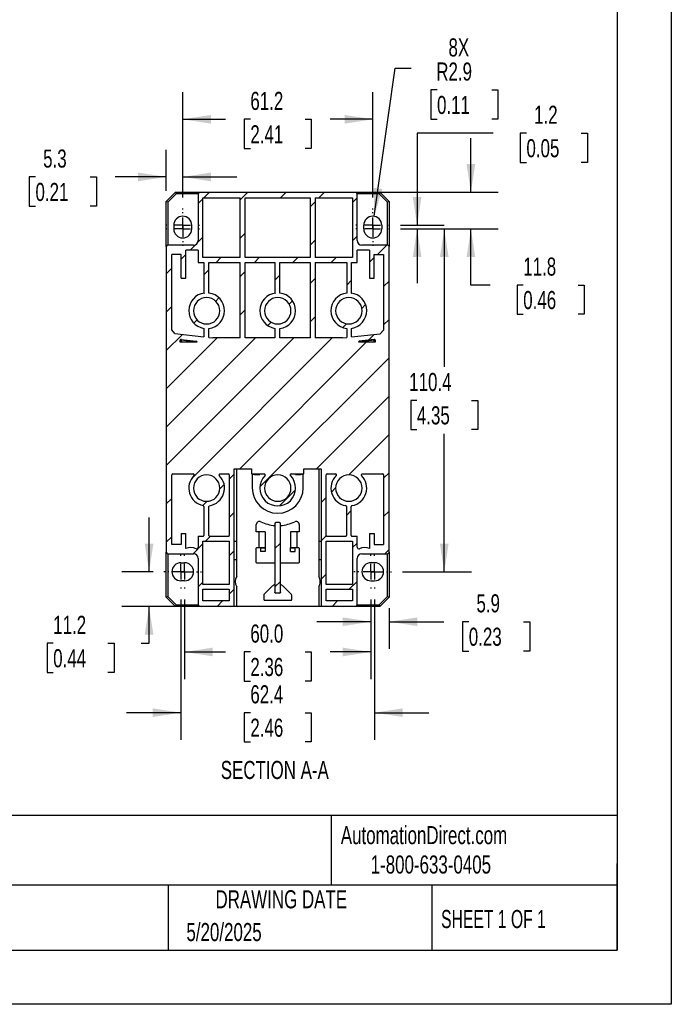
# Model space of a CAD drawing. Header units: millimetres. Extents: x 0 to 768, y 0 to 594.
# Tile 16 of 22: x 558 to 768, y 0 to 317. Entities that reach past the tile are written whole.
import ezdxf

# ---------------------------------------------------------------- set-up
doc = ezdxf.new("R2010")
doc.units = ezdxf.units.MM
doc.header["$LTSCALE"] = 2.75
doc.linetypes.add('CENTERX2', pattern=[20.32, 12.7, -2.54, 2.54, -2.54])
doc.layers.add('CENTER', color=40, linetype='CENTERX2')
doc.layers.add('HATCH', color=6, linetype='Continuous')
doc.layers.add('DIMENSIONS', color=140, linetype='Continuous', lineweight=25)
doc.layers.add('TEXT', color=140, linetype='Continuous', lineweight=25)
doc.styles.add('SLDTEXTSTYLE0', font='TXT', dxfattribs={"width": 0.7})
doc.styles.add('SLDTEXTSTYLE1', font='TXT', dxfattribs={"width": 0.65})
doc.dimstyles.new('SLDDIMSTYLE0', dxfattribs={"dimtxt": 5.934521, "dimasz": 9.0805, "dimexe": 0, "dimexo": 0.0625, "dimgap": 1.48363, "dimtad": 0, "dimtih": 1, "dimtoh": 1, "dimdec": 1, "dimrnd": 1e-09, "dimzin": 12, "dimdsep": 46, "dimtxsty": 'SLDTEXTSTYLE0', "dimsah": 1, "dimcen": 0.09, "dimadec": 0, "dimazin": 3, "dimtfac": 1, "dimtdec": 1, "dimtmove": 0, "dimatfit": 0, "dimfxl": 0, "dimfrac": 2, "dimtolj": 1, "dimtzin": 12, "dimarcsym": 0})
doc.dimstyles.new('SLDDIMSTYLE1', dxfattribs={"dimtxt": 5.934521, "dimasz": 9.0805, "dimexe": 0, "dimexo": 0.0625, "dimgap": 1.48363, "dimtad": 0, "dimtih": 1, "dimtoh": 1, "dimdec": 1, "dimrnd": 1e-09, "dimzin": 12, "dimdsep": 46, "dimtxsty": 'SLDTEXTSTYLE0', "dimsah": 1, "dimcen": 0.09, "dimadec": 0, "dimazin": 3, "dimtfac": 1, "dimtdec": 1, "dimtofl": 0, "dimtmove": 0, "dimatfit": 3, "dimfxl": 0, "dimfrac": 2, "dimtolj": 1, "dimtzin": 12, "dimarcsym": 0})
doc.dimstyles.new('SLDDIMSTYLE3', dxfattribs={"dimtxt": 5.934521, "dimasz": 9.0805, "dimexe": 0, "dimexo": 0.0625, "dimgap": 1.48363, "dimtad": 0, "dimtih": 1, "dimtoh": 1, "dimdec": 1, "dimrnd": 1e-09, "dimzin": 4, "dimdsep": 46, "dimtxsty": 'SLDTEXTSTYLE0', "dimsah": 1, "dimcen": 0.09, "dimadec": 0, "dimazin": 1, "dimtfac": 1, "dimtdec": 1, "dimtofl": 0, "dimtmove": 0, "dimatfit": 3, "dimfxl": 0, "dimfrac": 2, "dimtolj": 1, "dimtzin": 12, "dimarcsym": 0})
doc.dimstyles.new('SLDDIMSTYLE4', dxfattribs={"dimtxt": 5.934521, "dimasz": 9.0805, "dimexe": 0, "dimexo": 0.0625, "dimgap": 1.48363, "dimtad": 0, "dimtih": 1, "dimtoh": 1, "dimdec": 1, "dimrnd": 1e-09, "dimzin": 12, "dimdsep": 46, "dimtxsty": 'SLDTEXTSTYLE0', "dimsah": 1, "dimcen": 0, "dimadec": 0, "dimazin": 3, "dimtfac": 1, "dimtdec": 1, "dimtofl": 0, "dimtmove": 0, "dimatfit": 3, "dimfxl": 0, "dimfrac": 2, "dimtolj": 1, "dimtzin": 12, "dimarcsym": 0})

# ---------------------------------------------------------------- blocks, each defined once
blk = doc.blocks.new('_D_22')
at = {"layer": 'DIMENSIONS'}
for p, q in [((672.61, 253.81), (679.47, 301.48)), ((679.47, 301.48), (684.54, 301.48)), ((692.9, 294.53), (690.9, 294.53)), ((690.9, 294.53), (690.9, 285.1)), ((710.53, 294.53), (712.52, 294.53)), ((712.52, 294.53), (712.52, 285.1)), ((690.9, 285.1), (692.9, 285.1)), ((712.52, 285.1), (710.53, 285.1))]:
    blk.add_line(p, q, dxfattribs=at)
blk.add_solid([(672.61, 253.81), (675.29, 262.6), (672.52, 263)], dxfattribs=at)
at = {"layer": 'DIMENSIONS', "char_height": 5.821, "attachment_point": 1, "style": 'SLDTEXTSTYLE0'}
for s, insert in [('8X', (696.59, 311.12)), ('R2.9', (692.66, 303.36)), ('0.11', (692.9, 292.6))]:
    blk.add_mtext(s, dxfattribs=dict(at, insert=insert))
blk = doc.blocks.new('_D_23')
at = {"layer": 'DIMENSIONS'}
for p, q in [((681.13, 249.74), (703.96, 249.74)), ((695.23, 249.74), (695.23, 205.3)), ((686.41, 194.54), (684.42, 194.54)), ((684.42, 194.54), (684.42, 185.11)), ((704.05, 194.54), (706.04, 194.54)), ((706.04, 194.54), (706.04, 185.11)), ((684.42, 185.11), (686.41, 185.11)), ((706.04, 185.11), (704.05, 185.11)), ((695.23, 139.34), (695.23, 183.78)), ((681.73, 139.34), (703.96, 139.34))]:
    blk.add_line(p, q, dxfattribs=at)
for points in [[(695.23, 249.74), (693.83, 240.66), (696.63, 240.66)], [(695.23, 139.34), (696.63, 148.42), (693.83, 148.42)]]:
    blk.add_solid(points, dxfattribs=at)
at = {"layer": 'DIMENSIONS', "char_height": 5.821, "attachment_point": 1, "style": 'SLDTEXTSTYLE0'}
for s, insert in [('110.4', (683.94, 203.37)), ('4.35', (686.41, 192.61))]:
    blk.add_mtext(s, dxfattribs=dict(at, insert=insert))
blk = doc.blocks.new('_D_24')
at = {"layer": 'DIMENSIONS'}
for p, q in [((610.4, 130.41), (610.4, 85.21)), ((672.8, 130.41), (672.8, 85.21)), ((610.4, 93.94), (592.94, 93.94)), ((632.78, 93.94), (630.79, 93.94)), ((630.79, 93.94), (630.79, 84.51)), ((650.42, 93.94), (652.41, 93.94)), ((652.41, 93.94), (652.41, 84.51)), ((672.8, 93.94), (690.26, 93.94)), ((630.79, 84.51), (632.78, 84.51)), ((652.41, 84.51), (650.42, 84.51))]:
    blk.add_line(p, q, dxfattribs=at)
for points in [[(610.4, 93.94), (601.32, 95.34), (601.32, 92.55)], [(672.8, 93.94), (681.88, 92.55), (681.88, 95.34)]]:
    blk.add_solid(points, dxfattribs=at)
at = {"layer": 'DIMENSIONS', "char_height": 5.821, "attachment_point": 1, "style": 'SLDTEXTSTYLE0'}
for s, insert in [('62.4', (632.78, 102.77)), ('2.46', (632.78, 92.01))]:
    blk.add_mtext(s, dxfattribs=dict(at, insert=insert))
blk = doc.blocks.new('_D_25')
at = {"layer": 'DIMENSIONS'}
for p, q in [((611.6, 130.41), (611.6, 104.76)), ((671.6, 130.41), (671.6, 104.76)), ((611.6, 113.49), (624.74, 113.49)), ((632.78, 113.49), (630.79, 113.49)), ((630.79, 113.49), (630.79, 104.06)), ((650.42, 113.49), (652.41, 113.49)), ((652.41, 113.49), (652.41, 104.06)), ((671.6, 113.49), (658.46, 113.49)), ((630.79, 104.06), (632.78, 104.06)), ((652.41, 104.06), (650.42, 104.06))]:
    blk.add_line(p, q, dxfattribs=at)
for points in [[(611.6, 113.49), (620.68, 112.1), (620.68, 114.89)], [(671.6, 113.49), (662.52, 114.89), (662.52, 112.1)]]:
    blk.add_solid(points, dxfattribs=at)
at = {"layer": 'DIMENSIONS', "char_height": 5.821, "attachment_point": 1, "style": 'SLDTEXTSTYLE0'}
for s, insert in [('60.0', (632.78, 122.33)), ('2.36', (632.78, 111.57))]:
    blk.add_mtext(s, dxfattribs=dict(at, insert=insert))
blk = doc.blocks.new('_D_26')
at = {"layer": 'DIMENSIONS'}
for p, q in [((711, 280.59), (686.49, 280.59)), ((686.49, 280.59), (686.49, 250.94)), ((721.7, 280.59), (719.71, 280.59)), ((719.71, 280.59), (719.71, 271.16)), ((739.34, 280.59), (741.33, 280.59)), ((741.33, 280.59), (741.33, 271.16)), ((719.71, 271.16), (721.7, 271.16)), ((741.33, 271.16), (739.34, 271.16)), ((681.13, 250.94), (695.22, 250.94)), ((681.13, 249.74), (695.22, 249.74)), ((686.49, 249.74), (686.49, 232.28))]:
    blk.add_line(p, q, dxfattribs=at)
for points in [[(686.49, 250.94), (687.89, 260.02), (685.09, 260.02)], [(686.49, 249.74), (685.09, 240.66), (687.89, 240.66)]]:
    blk.add_solid(points, dxfattribs=at)
at = {"layer": 'DIMENSIONS', "char_height": 5.821, "attachment_point": 1, "style": 'SLDTEXTSTYLE0'}
for s, insert in [('1.2', (724.17, 289.43)), ('0.05', (721.7, 278.66))]:
    blk.add_mtext(s, dxfattribs=dict(at, insert=insert))
blk = doc.blocks.new('_D_27')
at = {"layer": 'DIMENSIONS'}
for p, q in [((703.82, 261.54), (703.82, 279)), ((670.19, 261.54), (712.55, 261.54)), ((681.13, 249.74), (712.55, 249.74)), ((703.82, 231.69), (703.82, 249.74)), ((709.97, 231.69), (703.82, 231.69)), ((720.67, 231.69), (718.68, 231.69)), ((718.68, 231.69), (718.68, 222.26)), ((738.31, 231.69), (740.3, 231.69)), ((740.3, 231.69), (740.3, 222.26)), ((718.68, 222.26), (720.67, 222.26)), ((740.3, 222.26), (738.31, 222.26))]:
    blk.add_line(p, q, dxfattribs=at)
for points in [[(703.82, 261.54), (705.21, 270.62), (702.42, 270.62)], [(703.82, 249.74), (702.42, 240.66), (705.21, 240.66)]]:
    blk.add_solid(points, dxfattribs=at)
at = {"layer": 'DIMENSIONS', "char_height": 5.821, "attachment_point": 1, "style": 'SLDTEXTSTYLE0'}
for s, insert in [('11.8', (720.67, 240.53)), ('0.46', (720.67, 229.76))]:
    blk.add_mtext(s, dxfattribs=dict(at, insert=insert))
blk = doc.blocks.new('_D_28')
at = {"layer": 'DIMENSIONS'}
for p, q in [((611, 259.87), (611, 293.79)), ((672.2, 259.87), (672.2, 293.79)), ((611, 285.06), (624.74, 285.06)), ((632.78, 285.06), (630.79, 285.06)), ((630.79, 285.06), (630.79, 275.63)), ((650.42, 285.06), (652.41, 285.06)), ((652.41, 285.06), (652.41, 275.63)), ((672.2, 285.06), (658.46, 285.06)), ((630.79, 275.63), (632.78, 275.63)), ((652.41, 275.63), (650.42, 275.63))]:
    blk.add_line(p, q, dxfattribs=at)
for points in [[(611, 285.06), (620.08, 283.67), (620.08, 286.46)], [(672.2, 285.06), (663.12, 286.46), (663.12, 283.67)]]:
    blk.add_solid(points, dxfattribs=at)
at = {"layer": 'DIMENSIONS', "char_height": 5.821, "attachment_point": 1, "style": 'SLDTEXTSTYLE0'}
for s, insert in [('61.2', (632.78, 293.9)), ('2.41', (632.78, 283.13))]:
    blk.add_mtext(s, dxfattribs=dict(at, insert=insert))
blk = doc.blocks.new('_D_29')
at = {"layer": 'DIMENSIONS'}
for p, q in [((605.7, 262.03), (605.7, 275.23)), ((611, 259.87), (611, 275.23)), ((563.57, 266.5), (561.58, 266.5)), ((561.58, 266.5), (561.58, 257.07)), ((581.2, 266.5), (583.2, 266.5)), ((583.2, 266.5), (583.2, 257.07)), ((605.7, 266.5), (589.25, 266.5)), ((611, 266.5), (628.46, 266.5)), ((561.58, 257.07), (563.57, 257.07)), ((583.2, 257.07), (581.2, 257.07))]:
    blk.add_line(p, q, dxfattribs=at)
for points in [[(605.7, 266.5), (596.62, 267.9), (596.62, 265.1)], [(611, 266.5), (620.08, 265.1), (620.08, 267.9)]]:
    blk.add_solid(points, dxfattribs=at)
at = {"layer": 'DIMENSIONS', "char_height": 5.821, "attachment_point": 1, "style": 'SLDTEXTSTYLE0'}
for s, insert in [('5.3', (566.04, 275.33)), ('0.21', (563.57, 264.57))]:
    blk.add_mtext(s, dxfattribs=dict(at, insert=insert))
blk = doc.blocks.new('_D_30')
at = {"layer": 'DIMENSIONS'}
for p, q in [((671.6, 130.41), (671.6, 114.5)), ((677.5, 127.65), (677.5, 114.5)), ((671.6, 123.23), (654.14, 123.23)), ((677.5, 123.23), (695.09, 123.23)), ((703.13, 123.23), (701.14, 123.23)), ((701.14, 123.23), (701.14, 113.8)), ((720.76, 123.23), (722.76, 123.23)), ((722.76, 123.23), (722.76, 113.8)), ((701.14, 113.8), (703.13, 113.8)), ((722.76, 113.8), (720.76, 113.8))]:
    blk.add_line(p, q, dxfattribs=at)
for points in [[(671.6, 123.23), (662.52, 124.63), (662.52, 121.84)], [(677.5, 123.23), (686.58, 121.84), (686.58, 124.63)]]:
    blk.add_solid(points, dxfattribs=at)
at = {"layer": 'DIMENSIONS', "char_height": 5.821, "attachment_point": 1, "style": 'SLDTEXTSTYLE0'}
for s, insert in [('5.9', (705.6, 132.07)), ('0.23', (703.13, 121.31))]:
    blk.add_mtext(s, dxfattribs=dict(at, insert=insert))
blk = doc.blocks.new('_D_31')
at = {"layer": 'DIMENSIONS'}
for p, q in [((600.16, 139.34), (600.16, 156.8)), ((601.47, 139.34), (591.43, 139.34)), ((613.01, 128.14), (591.43, 128.14)), ((600.16, 116.31), (600.16, 128.14)), ((569.28, 116.31), (567.29, 116.31)), ((567.29, 116.31), (567.29, 106.88)), ((586.92, 116.31), (588.91, 116.31)), ((588.91, 116.31), (588.91, 106.88)), ((597.62, 116.31), (600.16, 116.31)), ((567.29, 106.88), (569.28, 106.88)), ((588.91, 106.88), (586.92, 106.88))]:
    blk.add_line(p, q, dxfattribs=at)
for points in [[(600.16, 139.34), (601.56, 148.42), (598.76, 148.42)], [(600.16, 128.14), (598.76, 119.06), (601.56, 119.06)]]:
    blk.add_solid(points, dxfattribs=at)
at = {"layer": 'DIMENSIONS', "char_height": 5.821, "attachment_point": 1, "style": 'SLDTEXTSTYLE0'}
for s, insert in [('11.2', (569.28, 125.14)), ('0.44', (569.28, 114.38))]:
    blk.add_mtext(s, dxfattribs=dict(at, insert=insert))
blk = doc.blocks.new('SW_CENTERMARKSYMBOL_17')
at = {"layer": 'CENTER', "color": 0}
for p, q in [((0, 5.08), (0, 5.44)), ((-5.08, 0), (-5.44, 0)), ((0, 0), (-2.54, 0)), ((0, 0), (0, 2.54)), ((0, 0), (0, -2.54)), ((0, 0), (2.54, 0)), ((5.08, 0), (5.44, 0)), ((0, -5.08), (0, -5.44))]:
    blk.add_line(p, q, dxfattribs=at)
blk = doc.blocks.new('SW_CENTERMARKSYMBOL_18')
at = {"layer": 'CENTER', "color": 0}
for p, q in [((0, 5.08), (0, 5.44)), ((-5.08, 0), (-5.44, 0)), ((0, 0), (-2.54, 0)), ((0, 0), (0, 2.54)), ((0, 0), (0, -2.54)), ((0, 0), (2.54, 0)), ((5.08, 0), (5.44, 0)), ((0, -5.08), (0, -5.44))]:
    blk.add_line(p, q, dxfattribs=at)
blk = doc.blocks.new('SW_CENTERMARKSYMBOL_19')
at = {"layer": 'CENTER', "color": 0}
for p, q in [((0, 5.08), (0, 5.44)), ((-5.08, 0), (-5.44, 0)), ((0, 0), (-2.54, 0)), ((0, 0), (0, 2.54)), ((0, 0), (0, -2.54)), ((0, 0), (2.54, 0)), ((5.08, 0), (5.44, 0)), ((0, -5.08), (0, -5.44))]:
    blk.add_line(p, q, dxfattribs=at)
blk = doc.blocks.new('SW_CENTERMARKSYMBOL_20')
at = {"layer": 'CENTER', "color": 0}
for p, q in [((0, 5.08), (0, 5.44)), ((-5.08, 0), (-5.44, 0)), ((0, 0), (-2.54, 0)), ((0, 0), (0, 2.54)), ((0, 0), (0, -2.54)), ((0, 0), (2.54, 0)), ((5.08, 0), (5.44, 0)), ((0, -5.08), (0, -5.44))]:
    blk.add_line(p, q, dxfattribs=at)
blk = doc.blocks.new('SW_CENTERMARKSYMBOL_21')
at = {"layer": 'CENTER', "color": 0}
for p, q in [((0, 5.08), (0, 5.44)), ((-5.08, 0), (-5.44, 0)), ((0, 0), (-2.54, 0)), ((0, 0), (0, 2.54)), ((0, 0), (0, -2.54)), ((0, 0), (2.54, 0)), ((5.08, 0), (5.44, 0)), ((0, -5.08), (0, -5.44))]:
    blk.add_line(p, q, dxfattribs=at)
blk = doc.blocks.new('SW_CENTERMARKSYMBOL_22')
at = {"layer": 'CENTER', "color": 0}
for p, q in [((0, 5.08), (0, 5.44)), ((-5.08, 0), (-5.44, 0)), ((0, 0), (-2.54, 0)), ((0, 0), (0, 2.54)), ((0, 0), (0, -2.54)), ((0, 0), (2.54, 0)), ((5.08, 0), (5.44, 0)), ((0, -5.08), (0, -5.44))]:
    blk.add_line(p, q, dxfattribs=at)
blk = doc.blocks.new('SW_CENTERMARKSYMBOL_23')
at = {"layer": 'CENTER', "color": 0}
for p, q in [((0, 5.08), (0, 5.44)), ((-5.08, 0), (-5.44, 0)), ((0, 0), (-2.54, 0)), ((0, 0), (0, 2.54)), ((0, 0), (0, -2.54)), ((0, 0), (2.54, 0)), ((5.08, 0), (5.44, 0)), ((0, -5.08), (0, -5.44))]:
    blk.add_line(p, q, dxfattribs=at)
blk = doc.blocks.new('SW_CENTERMARKSYMBOL_24')
at = {"layer": 'CENTER', "color": 0}
for p, q in [((0, 5.08), (0, 5.44)), ((-5.08, 0), (-5.44, 0)), ((0, 0), (-2.54, 0)), ((0, 0), (0, 2.54)), ((0, 0), (0, -2.54)), ((0, 0), (2.54, 0)), ((5.08, 0), (5.44, 0)), ((0, -5.08), (0, -5.44))]:
    blk.add_line(p, q, dxfattribs=at)

msp = doc.modelspace()

# ---------------------------------------------------------------- hatches: boundary and pattern name
at = {"layer": 'HATCH'}
h = msp.add_hatch(dxfattribs=at)
h.set_pattern_fill('ANSI31', color=256, scale=2.75, style=0)
edge = h.paths.add_edge_path(flags=0)
edge.add_arc((614.5, 246.04), 1.5, 270, 360, ccw=False)
edge.add_line((614.5, 244.54), (606.2, 244.54))
edge.add_arc((606.2, 244.04), 0.5, 90, 180)
edge.add_line((605.7, 244.04), (605.7, 145.64))
edge.add_arc((606.2, 145.64), 0.5, 180, 270)
edge.add_line((606.2, 145.14), (614.5, 145.14))
edge.add_arc((614.5, 143.64), 1.5, 0, 90, ccw=False)
edge.add_line((616, 143.64), (616, 128.64))
edge.add_line((616, 128.64), (616.5, 128.14))
edge.add_line((616.5, 128.14), (627.6, 128.14))
edge.add_line((627.6, 128.14), (627.6, 172.51))
edge.add_line((627.6, 172.51), (633.15, 172.51))
edge.add_line((633.15, 172.51), (633.15, 170.84))
edge.add_line((633.15, 170.84), (637.3, 170.84))
edge.add_arc((637.3, 170.54), 0.3, -44.7595, 90, ccw=False)
edge.add_arc((641.6, 166.28), 5.75, 135.2405, 404.7595)
edge.add_arc((645.9, 170.54), 0.3, 90, 224.7595, ccw=False)
edge.add_line((645.9, 170.84), (650.05, 170.84))
edge.add_line((650.05, 170.84), (650.05, 172.51))
edge.add_line((650.05, 172.51), (655.6, 172.51))
edge.add_line((655.6, 172.51), (655.6, 128.14))
edge.add_line((655.6, 128.14), (666.7, 128.14))
edge.add_line((666.7, 128.14), (667.2, 128.64))
edge.add_line((667.2, 128.64), (667.2, 143.64))
edge.add_arc((668.7, 143.64), 1.5, 90, 180, ccw=False)
edge.add_line((668.7, 145.14), (677, 145.14))
edge.add_arc((677, 145.64), 0.5, 270, 360)
edge.add_line((677.5, 145.64), (677.5, 244.04))
edge.add_arc((677, 244.04), 0.5, 0, 90)
edge.add_line((677, 244.54), (668.7, 244.54))
edge.add_arc((668.7, 246.04), 1.5, 180, 270, ccw=False)
edge.add_line((667.2, 246.04), (667.2, 261.04))
edge.add_line((667.2, 261.04), (666.7, 261.54))
edge.add_line((666.7, 261.54), (616.5, 261.54))
edge.add_line((616.5, 261.54), (616, 261.04))
edge.add_line((616, 261.04), (616, 246.04))
edge = h.paths.add_edge_path(flags=0)
edge.add_arc((664.5, 223.4), 5.75, 96.9925, 263.0075)
edge.add_line((663.8, 217.69), (663.8, 214.79))
edge.add_line((663.8, 214.79), (662.5, 214.64))
edge.add_line((662.5, 214.64), (653.65, 214.64))
edge.add_line((653.65, 214.64), (653.65, 238.94))
edge.add_line((653.65, 238.94), (663.8, 238.94))
edge.add_line((663.8, 238.94), (663.8, 229.11))
edge = h.paths.add_edge_path(flags=0)
edge.add_arc((618.7, 223.4), 5.75, 276.9925, 443.0075)
edge.add_line((619.4, 229.11), (619.4, 238.94))
edge.add_line((619.4, 238.94), (629.55, 238.94))
edge.add_line((629.55, 238.94), (629.55, 214.64))
edge.add_line((629.55, 214.64), (620.7, 214.64))
edge.add_line((620.7, 214.64), (619.4, 214.79))
edge.add_line((619.4, 214.79), (619.4, 217.69))
edge = h.paths.add_edge_path(flags=0)
edge.add_line((672.7, 151.7), (671.2, 151.7))
edge.add_line((671.2, 151.7), (671.2, 146.8))
edge.add_arc((669.6, 143.24), 3.9, 65.7791, 115.583)
edge.add_arc((667.7, 147.21), 0.5, 270, 295.583, ccw=False)
edge.add_arc((667.7, 147.21), 0.5, 180, 270, ccw=False)
edge.add_line((667.2, 147.21), (667.2, 150.74))
edge.add_line((667.2, 150.74), (665.6, 150.74))
edge.add_arc((665.6, 151.04), 0.3, 180, 270, ccw=False)
edge.add_line((665.3, 151.04), (665.3, 160.33))
edge.add_arc((665.6, 160.33), 0.3, 100.4757, 180, ccw=False)
edge.add_arc((664.5, 166.28), 5.75, 280.4757, 404.7595)
edge.add_arc((668.8, 170.54), 0.3, 90, 224.7595, ccw=False)
edge.add_line((668.8, 170.84), (675.4, 170.84))
edge.add_arc((675.4, 170.54), 0.3, 0, 90, ccw=False)
edge.add_line((675.7, 170.54), (675.7, 148.14))
edge.add_line((675.7, 148.14), (672.7, 148.14))
edge.add_line((672.7, 148.14), (672.7, 151.7))
edge = h.paths.add_edge_path(flags=0)
edge.add_arc((672.7, 213.9), 0.3, 0, 97.5946, ccw=False)
edge.add_line((673, 213.9), (673, 213.25))
edge.add_line((673, 213.25), (667.6, 213.25))
edge.add_line((667.6, 213.25), (667.6, 213.26))
edge.add_arc((667.9, 213.26), 0.3, 97.5946, 180, ccw=False)
edge.add_line((667.86, 213.55), (672.66, 214.19))
edge = h.paths.add_edge_path(flags=0)
edge.add_line((610.54, 214.19), (615.34, 213.55))
edge.add_arc((615.3, 213.26), 0.3, 0, 82.4054, ccw=False)
edge.add_line((615.6, 213.26), (615.6, 213.25))
edge.add_line((615.6, 213.25), (610.2, 213.25))
edge.add_line((610.2, 213.25), (610.2, 213.9))
edge.add_arc((610.5, 213.9), 0.3, 90, 180, ccw=False)
edge.add_arc((610.5, 213.9), 0.3, 82.4054, 90, ccw=False)
edge = h.paths.add_edge_path(flags=0)
edge.add_arc((657.5, 170.54), 0.3, 90, 180, ccw=False)
edge.add_line((657.5, 170.84), (660.2, 170.84))
edge.add_arc((660.2, 170.54), 0.3, -44.7595, 90, ccw=False)
edge.add_arc((664.5, 166.28), 5.75, 135.2405, 259.5243)
edge.add_arc((663.4, 160.33), 0.3, 0, 79.5243, ccw=False)
edge.add_line((663.7, 160.33), (663.7, 151.04))
edge.add_arc((663.4, 151.04), 0.3, 270, 360, ccw=False)
edge.add_line((663.4, 150.74), (657.5, 150.74))
edge.add_arc((657.5, 151.04), 0.3, 180, 270, ccw=False)
edge.add_line((657.2, 151.04), (657.2, 170.54))
edge = h.paths.add_edge_path(flags=0)
edge.add_line((612, 151.7), (610.5, 151.7))
edge.add_line((610.5, 151.7), (610.5, 148.14))
edge.add_line((610.5, 148.14), (607.5, 148.14))
edge.add_line((607.5, 148.14), (607.5, 170.54))
edge.add_arc((607.8, 170.54), 0.3, 90, 180, ccw=False)
edge.add_line((607.8, 170.84), (614.4, 170.84))
edge.add_arc((614.4, 170.54), 0.3, -44.7595, 90, ccw=False)
edge.add_arc((618.7, 166.28), 5.75, 135.2405, 258.5597)
edge.add_arc((617.5, 160.35), 0.3, 0, 78.5597, ccw=False)
edge.add_line((617.8, 160.35), (617.8, 151.04))
edge.add_arc((617.5, 151.04), 0.3, 270, 360, ccw=False)
edge.add_line((617.5, 150.74), (616, 150.74))
edge.add_line((616, 150.74), (616, 147.21))
edge.add_arc((615.5, 147.21), 0.5, 270, 360, ccw=False)
edge.add_arc((615.5, 147.21), 0.5, 244.417, 270, ccw=False)
edge.add_arc((613.6, 143.24), 3.9, 64.417, 114.2209)
edge.add_line((612, 146.8), (612, 151.7))
edge = h.paths.add_edge_path(flags=0)
edge.add_arc((623, 170.54), 0.3, 90, 224.7595, ccw=False)
edge.add_line((623, 170.84), (625.7, 170.84))
edge.add_arc((625.7, 170.54), 0.3, 0, 90, ccw=False)
edge.add_line((626, 170.54), (626, 151.04))
edge.add_arc((625.7, 151.04), 0.3, 270, 360, ccw=False)
edge.add_line((625.7, 150.74), (619.7, 150.74))
edge.add_arc((619.7, 151.04), 0.3, 180, 270, ccw=False)
edge.add_line((619.4, 151.04), (619.4, 160.31))
edge.add_arc((619.7, 160.31), 0.3, 99.514, 180, ccw=False)
edge.add_arc((618.7, 166.28), 5.75, 279.514, 404.7595)
edge = h.paths.add_edge_path(flags=0)
edge.add_line((665.4, 238.94), (667.2, 238.94))
edge.add_line((667.2, 238.94), (667.2, 242.94))
edge.add_line((667.2, 242.94), (671.2, 242.94))
edge.add_line((671.2, 242.94), (671.2, 233.94))
edge.add_line((671.2, 233.94), (672.7, 233.94))
edge.add_line((672.7, 233.94), (672.7, 241.54))
edge.add_line((672.7, 241.54), (675.7, 241.54))
edge.add_line((675.7, 241.54), (675.7, 217.14))
edge.add_line((675.7, 217.14), (674.57, 216.01))
edge.add_line((674.57, 216.01), (665.4, 214.97))
edge.add_line((665.4, 214.97), (665.4, 217.72))
edge.add_arc((664.5, 223.4), 5.75, 279.0051, 443.0075)
edge.add_line((665.2, 229.11), (665.4, 229.11))
edge.add_line((665.4, 229.11), (665.4, 238.94))
edge = h.paths.add_edge_path(flags=0)
edge.add_line((612, 242.94), (616, 242.94))
edge.add_line((616, 242.94), (616, 238.94))
edge.add_line((616, 238.94), (617.8, 238.94))
edge.add_line((617.8, 238.94), (617.8, 229.11))
edge.add_line((617.8, 229.11), (618, 229.11))
edge.add_arc((618.7, 223.4), 5.75, 96.9925, 260.9949)
edge.add_line((617.8, 217.72), (617.8, 214.97))
edge.add_line((617.8, 214.97), (608.49, 216.03))
edge.add_line((608.49, 216.03), (607.5, 217.28))
edge.add_line((607.5, 217.28), (607.5, 241.54))
edge.add_line((607.5, 241.54), (610.5, 241.54))
edge.add_line((610.5, 241.54), (610.5, 233.94))
edge.add_line((610.5, 233.94), (612, 233.94))
edge.add_line((612, 233.94), (612, 242.94))
h.paths.add_polyline_path([(617.5, 240.54), (617.5, 259.74), (629.55, 259.74), (629.55, 240.54)], flags=0)
h.paths.add_polyline_path([(653.65, 240.54), (653.65, 259.74), (665.7, 259.74), (665.7, 240.54)], flags=0)
h.paths.add_polyline_path([(657.2, 135.19), (657.2, 149.14), (665.7, 149.14), (665.7, 135.19)], flags=0)
h.paths.add_polyline_path([(617.5, 135.19), (617.5, 149.14), (626, 149.14), (626, 135.19)], flags=0)
h.paths.add_polyline_path([(626, 133.69), (626, 129.94), (617.5, 129.94), (617.5, 133.69)], flags=0)
h.paths.add_polyline_path([(665.7, 133.69), (665.7, 129.94), (657.2, 129.94), (657.2, 133.69)], flags=0)
edge = h.paths.add_edge_path(flags=0)
edge.add_line((652.05, 214.64), (642.3, 214.64))
edge.add_line((642.3, 214.64), (642.3, 217.69))
edge.add_arc((641.6, 223.4), 5.75, 276.9925, 443.0075)
edge.add_line((642.3, 229.11), (642.3, 238.94))
edge.add_line((642.3, 238.94), (652.05, 238.94))
edge.add_line((652.05, 238.94), (652.05, 214.64))
edge = h.paths.add_edge_path(flags=0)
edge.add_line((640.7, 217.72), (640.7, 214.64))
edge.add_line((640.7, 214.64), (631.15, 214.64))
edge.add_line((631.15, 214.64), (631.15, 238.94))
edge.add_line((631.15, 238.94), (640.7, 238.94))
edge.add_line((640.7, 238.94), (640.7, 229.11))
edge.add_line((640.7, 229.11), (640.9, 229.11))
edge.add_arc((641.6, 223.4), 5.75, 96.9925, 260.9949)
edge = h.paths.add_edge_path(flags=0)
edge.add_arc((641.6, 166.28), 4.25, -90, 90, ccw=False)
edge.add_arc((641.6, 166.28), 4.25, 90, 270, ccw=False)
edge = h.paths.add_edge_path(flags=0)
edge.add_arc((618.7, 166.28), 4.25, -90, 90, ccw=False)
edge.add_arc((618.7, 166.28), 4.25, 90, 270, ccw=False)
edge = h.paths.add_edge_path(flags=0)
edge.add_arc((664.5, 166.28), 4.25, -90, 90, ccw=False)
edge.add_arc((664.5, 166.28), 4.25, 90, 270, ccw=False)
edge = h.paths.add_edge_path(flags=0)
edge.add_arc((618.7, 223.4), 4.25, -90, 90, ccw=False)
edge.add_arc((618.7, 223.4), 4.25, 90, 270, ccw=False)
edge = h.paths.add_edge_path(flags=0)
edge.add_arc((664.5, 223.4), 4.25, -90, 90, ccw=False)
edge.add_arc((664.5, 223.4), 4.25, 90, 270, ccw=False)
edge = h.paths.add_edge_path(flags=0)
edge.add_arc((641.6, 223.4), 4.25, -90, 90, ccw=False)
edge.add_arc((641.6, 223.4), 4.25, 90, 270, ccw=False)
h.paths.add_polyline_path([(652.05, 259.74), (652.05, 240.54), (631.15, 240.54), (631.15, 259.74)], flags=0)
h = msp.add_hatch(dxfattribs=at)
h.set_pattern_fill('ANSI31', color=256, scale=2.75, style=0)
edge = h.paths.add_edge_path(flags=0)
edge.add_ellipse((641, 132.78), major_axis=(0, 0.347), ratio=0.864789, start_angle=104.1006, end_angle=180)
edge.add_line((641, 132.43), (642.2, 132.43))
edge.add_ellipse((642.2, 132.78), major_axis=(0, -0.347), ratio=0.864789, start_angle=0, end_angle=75.8994)
edge.add_spline(control_points=[(642.49, 132.69), (642.5, 132.72), (642.5, 132.75), (642.5, 132.78)], knot_values=[0.000024, 0.000024, 0.000024, 0.000024, 0.000114, 0.000114, 0.000114, 0.000114], weights=[1, 1, 1, 1], degree=3, periodic=0)
edge.add_line((642.5, 132.78), (642.5, 154.74))
edge.add_ellipse((642.2, 154.74), major_axis=(0, 0.424), ratio=0.707107, start_angle=270, end_angle=360)
edge.add_line((642.2, 155.16), (641, 155.16))
edge.add_ellipse((641, 154.74), major_axis=(0, -0.424), ratio=0.707107, start_angle=180, end_angle=270)
edge.add_line((640.7, 154.74), (640.7, 132.78))
edge.add_spline(control_points=[(640.7, 132.78), (640.7, 132.75), (640.7, 132.72), (640.71, 132.69)], knot_values=[0.002587, 0.002587, 0.002587, 0.002587, 0.002687, 0.002687, 0.002687, 0.002687], weights=[1, 1, 1, 1], degree=3, periodic=0)

# ---------------------------------------------------------------- linework, layer by layer
at = {"color": 7, "linetype": 'Continuous'}
for p, q in [((768.36, 593.73), (768.36, 0.01)), ((768.36, 0.01), (0.01, 0.01))]:
    msp.add_line(p, q, dxfattribs=at)
for p, q in [((605.7, 258.54), (608.7, 261.54)), ((608.91, 261.04), (606.2, 258.33)), ((608.91, 261.04), (608.7, 261.54)), ((608.7, 261.54), (616.5, 261.54)), ((616, 261.04), (608.91, 261.04)), ((616, 261.04), (616.5, 261.54)), ((616, 261.04), (616, 246.04)), ((616.5, 261.54), (666.7, 261.54)), ((666.7, 261.54), (667.2, 261.04)), ((666.7, 261.54), (674.5, 261.54)), ((667.2, 246.04), (667.2, 261.04)), ((674.29, 261.04), (667.2, 261.04)), ((674.5, 261.54), (674.29, 261.04)), ((677, 258.33), (674.29, 261.04)), ((674.5, 261.54), (677.5, 258.54)), ((606.2, 258.33), (605.7, 258.54)), ((605.7, 244.04), (605.7, 258.54)), ((606.2, 258.33), (606.2, 244.54)), ((617.5, 259.74), (629.55, 259.74)), ((617.5, 240.54), (617.5, 259.74)), ((629.55, 240.54), (629.55, 259.74)), ((631.15, 259.74), (652.05, 259.74)), ((631.15, 240.54), (631.15, 259.74)), ((652.05, 259.74), (652.05, 240.54)), ((653.65, 259.74), (665.7, 259.74)), ((653.65, 259.74), (653.65, 240.54)), ((665.7, 259.74), (665.7, 240.54)), ((677.5, 258.54), (677, 258.33)), ((677, 244.54), (677, 258.33)), ((677.5, 258.54), (677.5, 244.04)), ((608.1, 250.94), (608.1, 249.74)), ((613.9, 249.74), (613.9, 250.94)), ((669.3, 249.74), (669.3, 250.94)), ((675.1, 250.94), (675.1, 249.74)), ((614.5, 244.54), (606.2, 244.54)), ((677, 244.54), (668.7, 244.54)), ((605.7, 244.04), (605.7, 145.64)), ((610.5, 241.54), (607.5, 241.54)), ((607.5, 217.28), (607.5, 241.54)), ((610.5, 233.94), (610.5, 241.54)), ((612, 233.94), (612, 242.94)), ((616, 242.94), (612, 242.94)), ((616, 242.94), (616, 238.94)), ((671.2, 242.94), (667.2, 242.94)), ((667.2, 238.94), (667.2, 242.94)), ((671.2, 242.94), (671.2, 233.94)), ((672.7, 241.54), (675.7, 241.54)), ((672.7, 233.94), (672.7, 241.54)), ((675.7, 241.54), (675.7, 217.14)), ((677.5, 145.64), (677.5, 244.04)), ((616, 238.94), (617.8, 238.94)), ((629.55, 240.54), (617.5, 240.54)), ((617.8, 238.94), (617.8, 229.11)), ((619.4, 238.94), (629.55, 238.94)), ((619.4, 229.11), (619.4, 238.94)), ((629.55, 214.64), (629.55, 238.94)), ((652.05, 240.54), (631.15, 240.54)), ((631.15, 238.94), (640.7, 238.94)), ((631.15, 214.64), (631.15, 238.94)), ((640.7, 238.94), (640.7, 229.11)), ((642.3, 238.94), (652.05, 238.94)), ((642.3, 229.11), (642.3, 238.94)), ((652.05, 238.94), (652.05, 214.64)), ((665.7, 240.54), (653.65, 240.54)), ((653.65, 238.94), (663.8, 238.94)), ((653.65, 238.94), (653.65, 214.64)), ((663.8, 238.94), (663.8, 229.11)), ((665.4, 229.11), (665.4, 238.94)), ((665.4, 238.94), (667.2, 238.94)), ((610.5, 233.94), (612, 233.94)), ((671.2, 233.94), (672.7, 233.94)), ((617.8, 229.11), (618, 229.11)), ((640.7, 229.11), (640.9, 229.11)), ((665.2, 229.11), (665.4, 229.11)), ((608.49, 216.03), (607.5, 217.28)), ((608.49, 216.03), (617.8, 214.97)), ((617.8, 217.72), (617.8, 214.97)), ((619.4, 214.79), (619.4, 217.69)), ((640.7, 217.72), (640.7, 214.64)), ((642.3, 214.64), (642.3, 217.69)), ((663.8, 217.69), (663.8, 214.79)), ((665.4, 214.97), (665.4, 217.72)), ((665.4, 214.97), (674.57, 216.01)), ((675.7, 217.14), (674.57, 216.01)), ((610.2, 213.25), (610.2, 213.9)), ((610.5, 213.9), (610.2, 213.9)), ((615.6, 213.25), (610.2, 213.25)), ((610.54, 214.19), (610.5, 213.9)), ((610.5, 213.9), (610.5, 213.25)), ((615.3, 213.26), (610.5, 213.9)), ((610.54, 214.19), (615.34, 213.55)), ((615.3, 213.26), (615.34, 213.55)), ((615.6, 213.26), (615.3, 213.26)), ((615.3, 213.25), (615.3, 213.26)), ((615.6, 213.26), (615.6, 213.25)), ((619.4, 214.79), (620.7, 214.64)), ((629.55, 214.64), (620.7, 214.64)), ((640.7, 214.64), (631.15, 214.64)), ((652.05, 214.64), (642.3, 214.64)), ((662.5, 214.64), (653.65, 214.64)), ((662.5, 214.64), (663.8, 214.79)), ((667.6, 213.25), (667.6, 213.26)), ((667.9, 213.26), (667.6, 213.26)), ((673, 213.25), (667.6, 213.25)), ((672.66, 214.19), (667.86, 213.55)), ((667.86, 213.55), (667.9, 213.26)), ((672.7, 213.9), (667.9, 213.26)), ((667.9, 213.26), (667.9, 213.25)), ((672.7, 213.9), (672.66, 214.19)), ((673, 213.9), (672.7, 213.9)), ((672.7, 213.25), (672.7, 213.9)), ((673, 213.9), (673, 213.25)), ((627.6, 172.51), (633.15, 172.51)), ((627.6, 128.14), (627.6, 172.51)), ((628.4, 137.8), (628.4, 172.51)), ((633.15, 172.51), (633.15, 170.84)), ((650.05, 172.51), (655.6, 172.51)), ((650.05, 170.84), (650.05, 172.51)), ((654.8, 172.51), (654.8, 137.8)), ((655.6, 172.51), (655.6, 128.14)), ((607.5, 148.14), (607.5, 170.54)), ((607.8, 170.84), (614.4, 170.84)), ((623, 170.84), (625.7, 170.84)), ((626, 170.54), (626, 151.04)), ((633.15, 170.84), (637.3, 170.84)), ((633.4, 170.64), (633.4, 166.39)), ((634.15, 170.64), (633.4, 170.64)), ((634.15, 170.64), (634.15, 170.84)), ((634.15, 170.64), (635.85, 170.64)), ((635.85, 170.64), (635.85, 170.84)), ((645.9, 170.84), (650.05, 170.84)), ((647.35, 170.64), (647.35, 170.84)), ((647.35, 170.64), (649.05, 170.64)), ((649.05, 170.64), (649.05, 170.84)), ((649.8, 170.64), (649.05, 170.64)), ((649.8, 166.39), (649.8, 170.64)), ((657.2, 151.04), (657.2, 170.54)), ((657.5, 170.84), (660.2, 170.84)), ((668.8, 170.84), (675.4, 170.84)), ((675.7, 170.54), (675.7, 148.14)), ((617.8, 160.35), (617.8, 151.04)), ((619.4, 151.04), (619.4, 160.31)), ((663.7, 160.33), (663.7, 151.04)), ((665.3, 151.04), (665.3, 160.33)), ((634.7, 152.14), (634.7, 154.55)), ((640.7, 154.74), (640.7, 132.78)), ((642.2, 155.16), (641, 155.16)), ((642.5, 132.78), (642.5, 154.74)), ((648.5, 154.55), (648.5, 152.14)), ((610.5, 151.7), (610.5, 148.14)), ((610.5, 151.7), (612, 151.7)), ((612, 146.8), (612, 151.7)), ((616, 150.74), (616, 147.21)), ((616, 150.74), (617.5, 150.74)), ((617.5, 149.14), (626, 149.14)), ((617.5, 135.19), (617.5, 149.14)), ((619.7, 150.74), (625.7, 150.74)), ((626, 149.14), (626, 135.19)), ((627.6, 149.14), (628.4, 149.14)), ((635.5, 152.14), (634.7, 152.14)), ((635.5, 152.14), (635.5, 147.14)), ((637.5, 152.14), (635.5, 152.14)), ((637.5, 152.14), (637.5, 147.14)), ((645.7, 152.14), (645.7, 147.14)), ((647.7, 152.14), (645.7, 152.14)), ((647.7, 152.14), (647.7, 147.14)), ((648.5, 152.14), (647.7, 152.14)), ((654.8, 149.14), (655.6, 149.14)), ((657.2, 149.14), (665.7, 149.14)), ((657.2, 135.19), (657.2, 149.14)), ((657.5, 150.74), (663.4, 150.74)), ((665.6, 150.74), (667.2, 150.74)), ((665.7, 149.14), (665.7, 135.19)), ((667.2, 147.21), (667.2, 150.74)), ((671.2, 151.7), (671.2, 146.8)), ((671.2, 151.7), (672.7, 151.7)), ((672.7, 151.7), (672.7, 148.14)), ((610.5, 148.14), (607.5, 148.14)), ((634.7, 142.34), (634.7, 146.94)), ((634.9, 147.14), (635.5, 147.14)), ((635.5, 147.14), (637.5, 147.14)), ((636, 146.94), (636, 147.14)), ((637.5, 146.94), (636, 146.94)), ((636, 146.94), (636, 145.84)), ((637.5, 147.14), (637.5, 146.94)), ((637.5, 146.94), (637.5, 145.84)), ((645.7, 147.14), (647.7, 147.14)), ((645.7, 146.94), (645.7, 147.14)), ((647.2, 146.94), (645.7, 146.94)), ((645.7, 145.84), (645.7, 146.94)), ((647.2, 147.14), (647.2, 146.94)), ((647.2, 145.84), (647.2, 146.94)), ((647.7, 147.14), (648.3, 147.14)), ((648.5, 146.94), (648.5, 142.34)), ((672.7, 148.14), (675.7, 148.14)), ((605.7, 131.14), (605.7, 145.64)), ((606.2, 145.14), (614.5, 145.14)), ((606.2, 145.14), (606.2, 131.35)), ((616, 143.64), (616, 128.64)), ((628.4, 143.14), (627.6, 143.14)), ((637.5, 145.84), (636, 145.84)), ((645.7, 145.84), (647.2, 145.84)), ((655.6, 143.14), (654.8, 143.14)), ((667.2, 128.64), (667.2, 143.64)), ((668.7, 145.14), (677, 145.14)), ((677, 131.35), (677, 145.14)), ((677.5, 145.64), (677.5, 131.14)), ((610.4, 142.24), (611.6, 142.24)), ((640.7, 142.14), (634.9, 142.14)), ((648.3, 142.14), (642.5, 142.14)), ((672.8, 142.24), (671.6, 142.24)), ((611.6, 136.44), (610.4, 136.44)), ((671.6, 136.44), (672.8, 136.44)), ((626, 135.19), (617.5, 135.19)), ((617.5, 133.69), (626, 133.69)), ((617.5, 129.94), (617.5, 133.69)), ((626, 133.69), (626, 129.94)), ((628.4, 128.34), (628.4, 134.48)), ((639.83, 134.67), (637.16, 132)), ((646.04, 132), (643.37, 134.67)), ((654.8, 134.48), (654.8, 128.34)), ((665.7, 135.19), (657.2, 135.19)), ((657.2, 133.69), (665.7, 133.69)), ((657.2, 129.94), (657.2, 133.69)), ((665.7, 133.69), (665.7, 129.94)), ((605.7, 131.14), (606.2, 131.35)), ((608.7, 128.14), (605.7, 131.14)), ((606.2, 131.35), (608.91, 128.64)), ((637.1, 131.86), (637.1, 130.44)), ((637.4, 130.14), (645.8, 130.14)), ((640.71, 132.69), (640.7, 132.78)), ((642.2, 132.43), (641, 132.43)), ((642.5, 132.78), (642.49, 132.69)), ((646.1, 130.44), (646.1, 131.86)), ((674.29, 128.64), (677, 131.35)), ((677.5, 131.14), (674.5, 128.14)), ((677, 131.35), (677.5, 131.14)), ((608.7, 128.14), (608.91, 128.64)), ((616.5, 128.14), (608.7, 128.14)), ((608.91, 128.64), (616, 128.64)), ((616.5, 128.14), (616, 128.64)), ((627.6, 128.14), (616.5, 128.14)), ((626, 129.94), (617.5, 129.94)), ((628.6, 128.14), (627.6, 128.14)), ((654.6, 128.14), (628.6, 128.14)), ((655.6, 128.14), (654.6, 128.14)), ((666.7, 128.14), (655.6, 128.14)), ((665.7, 129.94), (657.2, 129.94)), ((667.2, 128.64), (666.7, 128.14)), ((674.5, 128.14), (666.7, 128.14)), ((667.2, 128.64), (674.29, 128.64)), ((674.29, 128.64), (674.5, 128.14))]:
    msp.add_line(p, q)
for centre, radius, start, end in [((611, 250.94), 2.9, 0, 180), ((672.2, 250.94), 2.9, 0, 180), ((611, 249.74), 2.9, 180, 270), ((611, 249.74), 2.9, 270, 0), ((672.2, 249.74), 2.9, 180, 270), ((672.2, 249.74), 2.9, 270, 0), ((606.2, 244.04), 0.5, 90, 180), ((614.5, 246.04), 1.5, 270, 0), ((668.7, 246.04), 1.5, 180, 270), ((677, 244.04), 0.5, 0, 90), ((618.7, 223.4), 5.75, 96.9925, 260.9949), ((618.7, 223.4), 5.75, 276.9925, 83.0075), ((641.6, 223.4), 5.75, 96.9925, 260.9949), ((641.6, 223.4), 5.75, 276.9925, 83.0075), ((664.5, 223.4), 5.75, 96.9925, 263.0075), ((664.5, 223.4), 5.75, 279.0051, 83.0075), ((618.7, 223.4), 4.25, 90, 270), ((618.7, 223.4), 4.25, 270, 90), ((641.6, 223.4), 4.25, 90, 270), ((641.6, 223.4), 4.25, 270, 90), ((664.5, 223.4), 4.25, 90, 270), ((664.5, 223.4), 4.25, 270, 90), ((610.5, 213.9), 0.3, 90, 180), ((610.5, 213.9), 0.3, 82.4054, 90), ((615.3, 213.26), 0.3, 0, 82.4054), ((667.9, 213.26), 0.3, 97.5946, 180), ((672.7, 213.9), 0.3, 360, 97.5946), ((607.8, 170.54), 0.3, 90, 180), ((618.7, 166.28), 5.75, 135.2405, 258.5597), ((614.4, 170.54), 0.3, 315.2405, 90), ((618.7, 166.28), 4.25, 90, 270), ((618.7, 166.28), 4.25, 270, 90), ((618.7, 166.28), 5.75, 279.514, 44.7595), ((623, 170.54), 0.3, 90, 224.7595), ((625.7, 170.54), 0.3, 0, 90), ((641.6, 166.28), 5.75, 135.2405, 44.7595), ((637.3, 170.54), 0.3, 315.2405, 90), ((641.6, 166.28), 4.25, 90, 270), ((641.6, 166.28), 4.25, 270, 90), ((645.9, 170.54), 0.3, 90, 224.7595), ((657.5, 170.54), 0.3, 90, 180), ((664.5, 166.28), 5.75, 135.2405, 259.5243), ((660.2, 170.54), 0.3, 315.2405, 90), ((664.5, 166.28), 4.25, 90, 270), ((664.5, 166.28), 4.25, 270, 90), ((664.5, 166.28), 5.75, 280.4757, 44.7595), ((668.8, 170.54), 0.3, 90, 224.7595), ((675.4, 170.54), 0.3, 0, 90), ((641.6, 166.39), 8.2, 180, 0), ((617.5, 160.35), 0.3, 0, 78.5597), ((619.7, 160.31), 0.3, 99.514, 180), ((663.4, 160.33), 0.3, 360, 79.5243), ((665.6, 160.33), 0.3, 100.4757, 180), ((635.7, 154.55), 1, 64.085, 180), ((641.6, 166.69), 12.5, 244.085, 265.8711), ((641.6, 166.69), 12.5, 274.1289, 295.915), ((647.5, 154.55), 1, 360, 115.915), ((617.5, 151.04), 0.3, 270, 0), ((619.7, 151.04), 0.3, 180, 270), ((625.7, 151.04), 0.3, 270, 0), ((657.5, 151.04), 0.3, 180, 270), ((663.4, 151.04), 0.3, 270, 0), ((665.6, 151.04), 0.3, 180, 270), ((613.6, 143.24), 3.9, 64.417, 114.2209), ((615.5, 147.21), 0.5, 244.417, 270), ((615.5, 147.21), 0.5, 270, 0), ((634.9, 146.94), 0.2, 90, 180), ((648.3, 146.94), 0.2, 0, 90), ((667.7, 147.21), 0.5, 180, 270), ((667.7, 147.21), 0.5, 270, 295.583), ((669.6, 143.24), 3.9, 65.7791, 115.583), ((606.2, 145.64), 0.5, 180, 270), ((614.5, 143.64), 1.5, 0, 90), ((668.7, 143.64), 1.5, 90, 180), ((677, 145.64), 0.5, 270, 0), ((610.4, 139.34), 2.9, 90, 270), ((611.6, 139.34), 2.9, 270, 90), ((634.9, 142.34), 0.2, 180, 270), ((648.3, 142.34), 0.2, 270, 0), ((671.6, 139.34), 2.9, 90, 270), ((672.8, 139.34), 2.9, 270, 90), ((630.9, 136.14), 3, 146.4427, 213.5573), ((652.3, 136.14), 3, 0, 33.5573), ((641.6, 132.9), 2.5, 111.1002, 135), ((641.6, 132.9), 2.5, 45, 68.8998), ((652.3, 136.14), 3, 326.4427, 0), ((637.3, 131.86), 0.2, 135, 180), ((637.4, 130.44), 0.3, 180, 270), ((645.8, 130.44), 0.3, 270, 0), ((645.9, 131.86), 0.2, 0, 45), ((628.6, 128.34), 0.2, 180, 270), ((654.6, 128.34), 0.2, 270, 0)]:
    msp.add_arc(centre, radius, start, end)
for centre, major_axis, ratio, start_param, end_param in [((641, 154.74), (0, -0.424), 0.707107, 3.141593, 4.712389), ((642.2, 154.74), (0, 0.424), 0.707107, 4.712389, 6.283185), ((641, 132.78), (0, 0.347), 0.864789, 1.816898, 3.141593), ((642.2, 132.78), (0, -0.347), 0.864789, 0, 1.324695)]:
    msp.add_ellipse(centre, major_axis=major_axis, ratio=ratio, start_param=start_param, end_param=end_param)
at = {"layer": 'TEXT'}
for p, q in [((750.89, 576.26), (750.89, 17.46)), ((750.89, 60.85), (17.46, 60.85)), ((658.83, 60.85), (658.83, 38.42)), ((750.89, 17.46), (750.89, 45.4)), ((750.89, 38.42), (17.46, 38.42)), ((606.28, 38.42), (606.28, 17.46)), ((691.21, 38.42), (691.21, 17.46)), ((17.46, 17.46), (750.89, 17.46))]:
    msp.add_line(p, q, dxfattribs=at)

# ---------------------------------------------------------------- block references
at = {"layer": 'CENTER'}
for name, p in [('SW_CENTERMARKSYMBOL_17', (611, 250.94)), ('SW_CENTERMARKSYMBOL_18', (611, 249.74)), ('SW_CENTERMARKSYMBOL_19', (672.2, 250.94)), ('SW_CENTERMARKSYMBOL_20', (672.2, 249.74)), ('SW_CENTERMARKSYMBOL_22', (610.4, 139.34)), ('SW_CENTERMARKSYMBOL_21', (611.6, 139.34)), ('SW_CENTERMARKSYMBOL_23', (671.6, 139.34)), ('SW_CENTERMARKSYMBOL_24', (672.8, 139.34))]:
    msp.add_blockref(name, p, dxfattribs=at)

# ---------------------------------------------------------------- texts
at = {"layer": 'TEXT', "linetype": 'CENTERX2', "lineweight": 18}
for s, insert, char_height, attachment_point, style in [('SECTION A-A', (640.65, 78.4), 5.8208, 2, 'SLDTEXTSTYLE0'), ('AutomationDirect.com', (661.91, 57.41), 5.8208, 1, 'SLDTEXTSTYLE0'), ('1-800-633-0405', (671.53, 47.95), 5.8208, 1, 'SLDTEXTSTYLE0'), ('DRAWING DATE', (642.74, 36.75), 5.8208, 2, 'SLDTEXTSTYLE0'), ('SHEET 1 OF 1', (694.21, 30.39), 5.8208, 1, 'SLDTEXTSTYLE1'), ('5/20/2025', (612.19, 26.19), 5.821, 1, 'SLDTEXTSTYLE0')]:
    msp.add_mtext(s, dxfattribs=dict(at, insert=insert, char_height=char_height, attachment_point=attachment_point, style=style))

# ---------------------------------------------------------------- dimensions: what is measured, and where the dimension line sits
at = {"layer": 'DIMENSIONS'}
dim = msp.add_radius_dim(center=(672.2, 250.94), mpoint=(672.61, 253.81), text='8X\\P<>', dimstyle='SLDDIMSTYLE4', dxfattribs=at)
dim.commit()
dim.dimension.update_dxf_attribs({"geometry": '_D_22', "text_midpoint": (701.71, 298.41), "dimtype": 164})
for base, p1, p2, dimstyle, picture, middle in [((611, 285.06), (672.2, 256.38), (611, 256.38), 'SLDDIMSTYLE1', '_D_28', (641.6, 285.06)), ((611, 266.5), (605.7, 258.54), (611, 256.38), 'SLDDIMSTYLE0', '_D_29', (572.39, 266.5)), ((672.8, 93.94), (610.4, 133.9), (672.8, 133.9), 'SLDDIMSTYLE0', '_D_24', (641.6, 93.94)), ((611.6, 113.49), (671.6, 133.9), (611.6, 133.9), 'SLDDIMSTYLE3', '_D_25', (641.6, 113.49))]:
    dim = msp.add_linear_dim(base=base, p1=p1, p2=p2, dimstyle=dimstyle, dxfattribs=at)
    dim.commit()
    dim.dimension.update_dxf_attribs({"geometry": picture, "text_midpoint": middle, "dimtype": 160})
for base, p1, p2, angle, dimstyle, picture, middle in [((686.49, 249.74), (677.64, 250.94), (677.64, 249.74), 90, 'SLDDIMSTYLE0', '_D_26', (686.49, 280.59)), ((703.82, 249.74), (666.7, 261.54), (677.64, 249.74), 90, 'SLDDIMSTYLE0', '_D_27', (703.82, 231.69)), ((695.23, 139.34), (677.64, 249.74), (678.24, 139.34), 90, 'SLDDIMSTYLE1', '_D_23', (695.23, 194.54)), ((600.16, 139.34), (616.5, 128.14), (604.96, 139.34), 90, 'SLDDIMSTYLE0', '_D_31', (600.16, 116.31)), ((677.5, 123.23), (671.6, 133.9), (677.5, 131.14), 0, 'SLDDIMSTYLE0', '_D_30', (711.95, 123.23))]:
    dim = msp.add_linear_dim(base=base, p1=p1, p2=p2, angle=angle, dimstyle=dimstyle, dxfattribs=at)
    dim.commit()
    dim.dimension.update_dxf_attribs({"geometry": picture, "text_midpoint": middle, "dimtype": 160})

doc.saveas('drawing.dxf')
